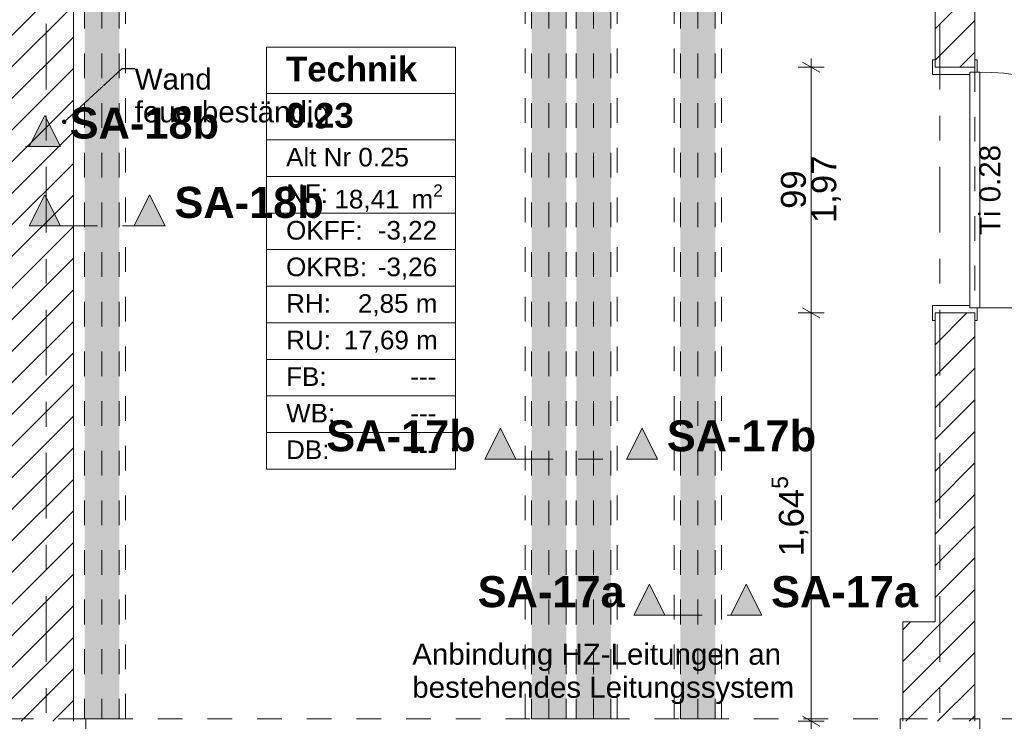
# Model space of a CAD drawing. Header units: metres. Extents: x -3.6 to 84.5, y -11 to 16.8.
# Tile 47 of 78: x 40 to 44, y 0.7 to 3.5. Entities that reach past the tile are written whole.
import ezdxf

# ---------------------------------------------------------------- set-up
doc = ezdxf.new("R2010")
doc.units = ezdxf.units.M
doc.header["$MEASUREMENT"] = 0
for name, pattern in [('Achse', [0.2, 0.1, -0.05, 0, -0.05]), ('Schnittlinie', [0.3, 0.15, -0.075, 0, -0.075]), ('Strichlinie doppelt', [0.546806, 0.264583, -0.105833, 0.070556, -0.105833]), ('Strichlinie eng', [0.115, 0.075, -0.04]), ('Untersicht', [0.1, 0.075, -0.025]), ('Wipeout_Contour', [1, 0, -1])]:
    doc.linetypes.add(name, pattern=pattern)
for name, color, linetype in [('152 - Bemaßung_ Beschriftung.Ausbau', 7, 'Continuous'), ('203 - Marker.Schnitt - Ausbaudetail SA', 7, 'Continuous'), ('401 - Zone.Raum_ Raumbegrenzung_ Whg.', 7, 'Continuous'), ('451 - Universal.Achsen Raster', 7, 'Continuous'), ('605 - Struktur.Wand Innen', 7, 'Continuous'), ('607 - Struktur.Stütze', 7, 'Continuous'), ('608 - Struktur.Träger', 7, 'Continuous'), ('612 - Struktur.Stahlbau', 7, 'Continuous'), ('650 - Abdeckung.Fußboden Aufbau', 7, 'Continuous'), ('Neubau_152 - Bemaßung_ Beschriftung.Ausbau', 7, 'Continuous'), ('Neubau_612 - Struktur.Stahlbau', 7, 'Continuous'), ('Neubau_653 - Abdeckung.TB Verkofferung', 7, 'Continuous')]:
    doc.layers.add(name, color=color, linetype=linetype)
doc.styles.add('ERSTELLTER_STIL_1', font='arial.ttf')
doc.styles.add('ERSTELLTER_STIL_2', font='txt')
doc.dimstyles.new('ERSTELLTER_STIL__1', dxfattribs={"dimtxt": 0.1, "dimasz": 0.0532, "dimexe": 0.18, "dimexo": 0.0625, "dimgap": 0, "dimtad": 1, "dimtih": 1, "dimtoh": 1, "dimzin": 0, "dimdsep": 46, "dimtxsty": 'ERSTELLTER_STIL_2', "dimblk": 'ARROWHEAD_2', "dimblk1": 'ARROWHEAD_2', "dimblk2": 'ARROWHEAD_2', "dimcen": 0.09, "dimse1": 1, "dimse2": 1, "dimclrd": 7, "dimclre": 7, "dimclrt": 7, "dimazin": 0, "dimtfac": 1, "dimtdec": 4, "dimtmove": 0, "dimatfit": 3, "dimfxl": 1, "dimtolj": 1, "dimtzin": 0, "dimarcsym": 0})
doc.dimstyles.new('ERSTELLTER_STIL__2', dxfattribs={"dimtxt": 0.1, "dimasz": 0.0532, "dimexe": 0.18, "dimexo": 0.0625, "dimgap": 0, "dimtad": 1, "dimtih": 1, "dimtoh": 1, "dimzin": 0, "dimdsep": 46, "dimtxsty": 'ERSTELLTER_STIL_2', "dimblk": 'ARROWHEAD_2', "dimblk1": 'ARROWHEAD_2', "dimblk2": 'ARROWHEAD_2', "dimcen": 0.09, "dimse1": 1, "dimse2": 1, "dimclrd": 7, "dimclre": 7, "dimclrt": 7, "dimazin": 0, "dimtfac": 1, "dimtdec": 4, "dimtmove": 2, "dimatfit": 3, "dimfxl": 1, "dimtolj": 1, "dimtzin": 0, "dimarcsym": 0})
doc.dimstyles.new('ERSTELLTER_STIL__3', dxfattribs={"dimtxt": 0.1, "dimasz": 0.0532, "dimexe": 0.18, "dimexo": 0.0625, "dimgap": 0, "dimtad": 1, "dimzin": 0, "dimdsep": 46, "dimtxsty": 'ERSTELLTER_STIL_2', "dimblk": 'ARROWHEAD_2', "dimblk1": 'ARROWHEAD_2', "dimblk2": 'ARROWHEAD_2', "dimcen": 0.09, "dimse1": 1, "dimse2": 1, "dimclrd": 7, "dimclre": 7, "dimclrt": 7, "dimazin": 0, "dimtfac": 1, "dimtdec": 4, "dimtmove": 0, "dimatfit": 3, "dimfxl": 1, "dimtolj": 1, "dimtzin": 0, "dimarcsym": 0})
doc.dimstyles.new('ERSTELLTER_STIL__6', dxfattribs={"dimtxt": 0.18, "dimasz": 0.03648, "dimexe": 0.18, "dimexo": 0.0625, "dimgap": 0, "dimtad": 0, "dimtih": 1, "dimtoh": 1, "dimdec": 4, "dimzin": 0, "dimdsep": 46, "dimcen": 0.09, "dimadec": 0, "dimazin": 0, "dimtfac": 1, "dimtdec": 4, "dimtmove": 0, "dimatfit": 3, "dimldrblk": 'ARROWHEAD_11', "dimfxl": 1, "dimtolj": 1, "dimtzin": 0, "dimarcsym": 0})
pattern_1 = [(45, (0, 0), (-0.0636396, 0.0636396), [])]
pattern_2 = [(45, (0, 0), (-0.01767767, 0.01767767), [0, -0.025])]

# ---------------------------------------------------------------- blocks, each defined once
blk = doc.blocks.new('ARROWHEAD_11')
at = {"color": 0, "linetype": 'Continuous', "lineweight": 0}
blk.add_line((0, 0), (-1, 0), dxfattribs=at)
at = {"color": 0, "linetype": 'Continuous', "lineweight": 0, "const_width": 0.25, "flags": 128}
blk.add_lwpolyline([(-0.125, 0, 1), (0.125, 0, 1)], format="xyb", close=True, dxfattribs=at)
blk = doc.blocks.new('*D51')
at = {"layer": '152 - Bemaßung_ Beschriftung.Ausbau', "color": 7, "linetype": 'Continuous', "lineweight": 5}
for p, q in [((-0.1048, -4.025), (-0.1452, -4.095)), ((-0.125, -4.1125), (-0.125, -4.0075)), ((0.0052, -4.025), (-0.0352, -4.095)), ((-0.015, -4.1125), (-0.015, -4.0075)), ((-0.1592, -4.06), (-0.125, -4.06)), ((-0.125, -4.06), (-0.015, -4.06)), ((-0.015, -4.06), (52.7, -4.06))]:
    blk.add_line(p, q, dxfattribs=at)
at = {"layer": '152 - Bemaßung_ Beschriftung.Ausbau', "color": 7, "lineweight": 5, "insert": (-0.1416, -4.0505), "char_height": 0.1, "attachment_point": 7, "style": 'ERSTELLTER_STIL_2'}
blk.add_mtext('\\A1;{\\pql;\\fArial|b0|i0|c0|p38;11}', dxfattribs=at)
blk = doc.blocks.new('ARROWHEAD_2')
at = {"color": 0, "linetype": 'Continuous', "lineweight": 0}
for p, q in [((0, 0), (-1, 0)), ((-0.378, -0.655), (0.378, 0.655))]:
    blk.add_line(p, q, dxfattribs=at)
blk = doc.blocks.new('*D52')
at = {"layer": '152 - Bemaßung_ Beschriftung.Ausbau', "color": 7, "linetype": 'Continuous', "lineweight": 5}
for p, q in [((0.0052, -4.025), (-0.0352, -4.095)), ((52.7202, -4.025), (52.6798, -4.095)), ((52.7, -4.1125), (52.7, -4.0075)), ((-0.015, -4.06), (52.7, -4.06))]:
    blk.add_line(p, q, dxfattribs=at)
at = {"layer": '152 - Bemaßung_ Beschriftung.Ausbau', "color": 7, "lineweight": 5, "insert": (26.1465, -4.0594), "char_height": 0.1, "attachment_point": 7, "style": 'ERSTELLTER_STIL_2'}
blk.add_mtext('\\A1;{\\pql;\\fArial|b0|i0|c0|p38;52,71\\fArial|b0|i0|c0|p38;\\A1{\\H.66x;\\S5^  ;}}', dxfattribs=at)
blk = doc.blocks.new('*D219')
at = {"layer": '152 - Bemaßung_ Beschriftung.Ausbau', "color": 7, "linetype": 'Continuous', "lineweight": 5}
for p, q in [((43.2634, 2.345), (43.1584, 2.345)), ((43.1759, 2.3652), (43.2459, 2.3248)), ((43.2109, 0.7), (43.2109, 2.345)), ((43.1759, 0.7202), (43.2459, 0.6798)), ((43.2634, 0.7), (43.1584, 0.7)), ((43.2109, 0.6658), (43.2109, 0.7))]:
    blk.add_line(p, q, dxfattribs=at)
at = {"layer": '152 - Bemaßung_ Beschriftung.Ausbau', "color": 7, "lineweight": 5, "insert": (43.2103, 1.3644), "char_height": 0.1, "attachment_point": 7, "rotation": 90, "style": 'ERSTELLTER_STIL_2'}
blk.add_mtext('\\A1;{\\pql;\\fArial|b0|i0|c0|p38;1,64\\fArial|b0|i0|c0|p38;\\A1{\\H.66x;\\S5^  ;}}', dxfattribs=at)
blk = doc.blocks.new('*D220')
at = {"layer": '152 - Bemaßung_ Beschriftung.Ausbau', "color": 7, "linetype": 'Continuous', "lineweight": 5}
for p, q in [((43.2634, 3.335), (43.1584, 3.335)), ((43.2459, 3.3148), (43.1759, 3.3552)), ((43.2109, 3.335), (43.2109, 3.3692)), ((43.2109, 2.345), (43.2109, 3.335)), ((43.2634, 2.345), (43.1584, 2.345)), ((43.1759, 2.3652), (43.2459, 2.3248))]:
    blk.add_line(p, q, dxfattribs=at)
at = {"layer": '152 - Bemaßung_ Beschriftung.Ausbau', "color": 7, "lineweight": 5, "char_height": 0.1, "attachment_point": 7, "rotation": 90, "style": 'ERSTELLTER_STIL_2'}
for s, insert in [('\\A1;{\\pql;\\fArial|b0|i0|c0|p38;1,97}', (43.3309, 2.707)), ('\\A1;{\\pql;\\fArial|b0|i0|c0|p38;99}', (43.1909, 2.7641))]:
    blk.add_mtext(s, dxfattribs=dict(at, insert=insert))
blk = doc.blocks.new('*D302')
at = {"layer": '152 - Bemaßung_ Beschriftung.Ausbau', "color": 7, "linetype": 'Continuous', "lineweight": 5}
for p, q in [((39.98, -4.6125), (39.98, -4.5075)), ((40.24, -4.6125), (40.24, -4.5075)), ((40.0002, -4.525), (39.9598, -4.595)), ((39.98, -4.56), (40.24, -4.56)), ((40.2602, -4.525), (40.2198, -4.595))]:
    blk.add_line(p, q, dxfattribs=at)
at = {"layer": '152 - Bemaßung_ Beschriftung.Ausbau', "color": 7, "lineweight": 5, "insert": (40.0341, -4.54), "char_height": 0.1, "attachment_point": 7, "style": 'ERSTELLTER_STIL_2'}
blk.add_mtext('\\A1;{\\pql;\\fArial|b0|i0|c0|p38;26}', dxfattribs=at)
blk = doc.blocks.new('*D303')
at = {"layer": '152 - Bemaßung_ Beschriftung.Ausbau', "color": 7, "linetype": 'Continuous', "lineweight": 5}
for p, q in [((40.24, -4.6125), (40.24, -4.5075)), ((43.71, -4.6125), (43.71, -4.5075)), ((40.2602, -4.525), (40.2198, -4.595)), ((40.24, -4.56), (43.71, -4.56)), ((43.7302, -4.525), (43.6898, -4.595))]:
    blk.add_line(p, q, dxfattribs=at)
at = {"layer": '152 - Bemaßung_ Beschriftung.Ausbau', "color": 7, "lineweight": 5, "char_height": 0.1, "attachment_point": 7, "style": 'ERSTELLTER_STIL_2'}
for s, insert in [('\\A1;{\\pql;\\fArial|b0|i0|c0|p38;3,47}', (41.7661, -4.54)), ('\\A1;{\\pql;\\fArial|b0|i0|c0|p38;16}', (43.538, -4.54))]:
    blk.add_mtext(s, dxfattribs=dict(at, insert=insert))
blk = doc.blocks.new('*D304')
at = {"layer": '152 - Bemaßung_ Beschriftung.Ausbau', "color": 7, "linetype": 'Continuous', "lineweight": 5}
for p, q in [((43.71, -4.6125), (43.71, -4.5075)), ((43.87, -4.6125), (43.87, -4.5075)), ((43.7302, -4.525), (43.6898, -4.595)), ((43.71, -4.56), (43.87, -4.56)), ((43.8902, -4.525), (43.8498, -4.595))]:
    blk.add_line(p, q, dxfattribs=at)
blk = doc.blocks.new('*D305')
at = {"layer": '152 - Bemaßung_ Beschriftung.Ausbau', "color": 7, "linetype": 'Continuous', "lineweight": 5}
for p, q in [((43.87, -4.6125), (43.87, -4.5075)), ((50.85, -4.6125), (50.85, -4.5075)), ((43.8902, -4.525), (43.8498, -4.595)), ((43.87, -4.56), (50.85, -4.56)), ((50.8702, -4.525), (50.8298, -4.595))]:
    blk.add_line(p, q, dxfattribs=at)
at = {"layer": '152 - Bemaßung_ Beschriftung.Ausbau', "color": 7, "lineweight": 5, "char_height": 0.1, "attachment_point": 7, "style": 'ERSTELLTER_STIL_2'}
for s, insert in [('\\A1;{\\pql;\\fArial|b0|i0|c0|p38;6,98}', (47.1511, -4.54)), ('\\A1;{\\pql;\\fArial|b0|i0|c0|p38;15}', (50.678, -4.54))]:
    blk.add_mtext(s, dxfattribs=dict(at, insert=insert))

msp = doc.modelspace()

# ---------------------------------------------------------------- hatches: boundary and pattern name
at = {"layer": '203 - Marker.Schnitt - Ausbaudetail SA', "linetype": 'Continuous', "lineweight": 0, "true_color": 0x000000}
for points in [[(40.6096, 2.6959), (40.5471, 2.8209), (40.4846, 2.6959)], [(41.8975, 1.7557), (42.0225, 1.7557), (41.96, 1.8807)], [(42.5925, 1.7557), (42.53, 1.8807), (42.4675, 1.7557)], [(42.4975, 1.1279), (42.6225, 1.1279), (42.56, 1.2529)], [(43.0125, 1.1279), (42.95, 1.2529), (42.8875, 1.1279)]]:
    msp.add_hatch(color=18, dxfattribs=at).paths.add_polyline_path(points)
at = {"layer": '612 - Struktur.Stahlbau', "linetype": 'Continuous', "lineweight": 0, "true_color": 0x30307f}
for points in [[(40.285, 5.19), (40.425, 5.19), (40.425, 0.71), (40.285, 0.71)], [(42.085, 5.19), (42.225, 5.19), (42.225, 0.71), (42.085, 0.71)], [(42.265, 5.19), (42.405, 5.19), (42.405, 0.71), (42.265, 0.71)], [(42.685, 5.19), (42.825, 5.19), (42.825, 0.71), (42.685, 0.71)]]:
    msp.add_hatch(color=177, dxfattribs=at).paths.add_polyline_path(points)

# ---------------------------------------------------------------- linework, layer by layer
at = {"layer": '203 - Marker.Schnitt - Ausbaudetail SA', "color": 7, "linetype": 'Schnittlinie', "lineweight": 13}
for p, q in [((42.0225, 1.7557), (42.4675, 1.7557)), ((42.6225, 1.1279), (42.8875, 1.1279))]:
    msp.add_line(p, q, dxfattribs=at)
at = {"layer": '203 - Marker.Schnitt - Ausbaudetail SA', "color": 7, "linetype": 'Continuous', "lineweight": 13, "flags": 128}
for points in [[(40.6096, 2.6959), (40.4846, 2.6959), (40.5471, 2.8209)], [(41.8975, 1.7557), (42.0225, 1.7557), (41.96, 1.8807)], [(42.5925, 1.7557), (42.4675, 1.7557), (42.53, 1.8807)], [(42.4975, 1.1279), (42.6225, 1.1279), (42.56, 1.2529)], [(43.0125, 1.1279), (42.8875, 1.1279), (42.95, 1.2529)]]:
    msp.add_lwpolyline(points, close=True, dxfattribs=at)
at = {"layer": '401 - Zone.Raum_ Raumbegrenzung_ Whg.', "color": 7, "linetype": 'Continuous', "lineweight": 9}
for p, q in [((41.7784, 3.415), (41.018, 3.415)), ((41.018, 3.415), (41.018, 1.7159)), ((41.018, 3.415), (41.7784, 3.415)), ((41.018, 3.2284), (41.018, 3.415)), ((41.7784, 1.7159), (41.7784, 3.415)), ((41.7784, 3.415), (41.7784, 3.2284)), ((41.7784, 3.2284), (41.018, 3.2284)), ((41.018, 3.2284), (41.7784, 3.2284)), ((41.018, 3.0418), (41.018, 3.2284)), ((41.7784, 3.2284), (41.7784, 3.0418)), ((41.7784, 3.0418), (41.018, 3.0418)), ((41.018, 3.0418), (41.7784, 3.0418)), ((41.018, 2.8945), (41.018, 3.0418)), ((41.7784, 3.0418), (41.7784, 2.8945)), ((41.7784, 2.8945), (41.018, 2.8945)), ((41.018, 2.8945), (41.7784, 2.8945)), ((41.018, 2.7471), (41.018, 2.8945)), ((41.7784, 2.8945), (41.7784, 2.7471)), ((41.7784, 2.7471), (41.018, 2.7471)), ((41.018, 2.7471), (41.7784, 2.7471)), ((41.018, 2.5998), (41.018, 2.7471)), ((41.7784, 2.7471), (41.7784, 2.5998)), ((41.7784, 2.5998), (41.018, 2.5998)), ((41.018, 2.5998), (41.7784, 2.5998)), ((41.018, 2.4525), (41.018, 2.5998)), ((41.7784, 2.5998), (41.7784, 2.4525)), ((41.7784, 2.4525), (41.018, 2.4525)), ((41.018, 2.4525), (41.7784, 2.4525)), ((41.018, 2.3052), (41.018, 2.4525)), ((41.7784, 2.4525), (41.7784, 2.3052)), ((41.7784, 2.3052), (41.018, 2.3052)), ((41.018, 2.3052), (41.7784, 2.3052)), ((41.018, 2.1579), (41.018, 2.3052)), ((41.7784, 2.3052), (41.7784, 2.1579)), ((41.7784, 2.1579), (41.018, 2.1579)), ((41.018, 2.1579), (41.7784, 2.1579)), ((41.018, 2.0105), (41.018, 2.1579)), ((41.7784, 2.1579), (41.7784, 2.0105)), ((41.7784, 2.0105), (41.018, 2.0105)), ((41.018, 2.0105), (41.7784, 2.0105)), ((41.018, 1.8632), (41.018, 2.0105)), ((41.7784, 2.0105), (41.7784, 1.8632)), ((41.7784, 1.8632), (41.018, 1.8632)), ((41.018, 1.8632), (41.7784, 1.8632)), ((41.018, 1.7159), (41.018, 1.8632)), ((41.7784, 1.8632), (41.7784, 1.7159)), ((41.018, 1.7159), (41.7784, 1.7159)), ((41.7784, 1.7159), (41.018, 1.7159))]:
    msp.add_line(p, q, dxfattribs=at)
at = {"layer": '605 - Struktur.Wand Innen', "color": 7, "linetype": 'Continuous', "lineweight": 13}
for p, q in [((43.7, 3.305), (43.85, 3.305)), ((43.85, 3.305), (43.85, 3.315)), ((43.85, 3.315), (43.88, 3.315)), ((43.89, 3.315), (43.85, 3.315)), ((43.85, 3.315), (43.85, 2.365)), ((43.89, 2.365), (43.89, 3.315)), ((43.7, 2.375), (43.85, 2.375)), ((43.85, 2.375), (43.85, 2.365)), ((43.85, 2.365), (43.88, 2.365)), ((43.85, 2.365), (43.89, 2.365)), ((43.89, 2.365), (44.84, 2.365))]:
    msp.add_line(p, q, dxfattribs=at)
at = {"layer": '605 - Struktur.Wand Innen', "color": 7, "linetype": 'Continuous', "lineweight": 9}
msp.add_arc((43.89, 2.365), 0.95, 0, 90, dxfattribs=at)
at = {"layer": '650 - Abdeckung.Fußboden Aufbau', "color": 7, "linetype": 'Continuous', "lineweight": 13, "flags": 128}
for points in [[(43.87, 0.71), (43.89, 0.71), (43.89, 0.42), (47.17, 0.42), (47.17, 0.71), (47.49, 0.71), (47.49, 0.42), (50.77, 0.42), (50.77, 0.71), (50.85, 0.71), (50.85, 5.795), (48.89, 5.795), (48.89, 5.925)], [(43.87, 3.335), (43.71, 3.335), (43.71, 5.795), (40.41, 5.795), (40.41, 5.015), (40.24, 5.015)], [(43.87, 5.795), (43.87, 3.335)], [(40.24, 5.015), (40.24, 0.71), (40.29, 0.71), (40.29, 0.42), (43.57, 0.42), (43.57, 0.71), (43.58, 0.71), (43.58, 1.1), (43.71, 1.1), (43.71, 2.345), (43.87, 2.345)], [(43.87, 2.345), (43.87, 0.71)]]:
    msp.add_lwpolyline(points, dxfattribs=at)
at = {"layer": '650 - Abdeckung.Fußboden Aufbau', "color": 7, "linetype": 'Strichlinie eng', "lineweight": 13, "flags": 128}
msp.add_lwpolyline([(43.87, 3.335), (43.87, 2.345)], dxfattribs=at)
at = {"layer": 'Neubau_612 - Struktur.Stahlbau', "color": 1, "linetype": 'Untersicht', "lineweight": 13}
for p, q in [((40.285, 5.19), (40.285, 0.71)), ((40.425, 5.19), (40.425, 0.71)), ((42.085, 5.19), (42.085, 0.71)), ((42.225, 5.19), (42.225, 0.71)), ((42.265, 5.19), (42.265, 0.71)), ((42.405, 5.19), (42.405, 0.71)), ((42.685, 5.19), (42.685, 0.71)), ((42.825, 5.19), (42.825, 0.71)), ((40.285, 0.71), (40.425, 0.71)), ((42.085, 0.71), (42.225, 0.71)), ((42.265, 0.71), (42.405, 0.71)), ((42.685, 0.71), (42.825, 0.71))]:
    msp.add_line(p, q, dxfattribs=at)
at = {"layer": 'Neubau_612 - Struktur.Stahlbau', "color": 1, "linetype": 'Achse', "lineweight": 9}
for p, q in [((40.355, 5.19), (40.355, 0.71)), ((42.155, 5.19), (42.155, 0.71)), ((42.335, 5.19), (42.335, 0.71)), ((42.755, 5.19), (42.755, 0.71))]:
    msp.add_line(p, q, dxfattribs=at)
at = {"layer": 'Neubau_653 - Abdeckung.TB Verkofferung', "color": 1, "linetype": 'Untersicht', "lineweight": 9}
for p, q in [((40.24, 0.71), (40.24, 5.19)), ((40.45, 0.71), (40.45, 5.19)), ((42.06, 0.71), (42.06, 5.19)), ((42.43, 0.71), (42.43, 5.19)), ((42.66, 0.71), (42.66, 5.19)), ((42.85, 0.71), (42.85, 5.19)), ((40.45, 0.71), (40.24, 0.71)), ((42.43, 0.71), (42.06, 0.71)), ((42.85, 0.71), (42.66, 0.71))]:
    msp.add_line(p, q, dxfattribs=at)

# ---------------------------------------------------------------- texts
at = {"layer": '152 - Bemaßung_ Beschriftung.Ausbau', "color": 7, "linetype": 'Continuous', "lineweight": 9, "insert": (40.487, 3.3293), "char_height": 0.085, "attachment_point": 1, "line_spacing_factor": 0.930574, "style": 'ERSTELLTER_STIL_2'}
msp.add_mtext('\\A1;{\\pql;\\fArial|b0|i0|c0|p38;Wand\\P\\pql;\\fArial|b0|i0|c0|p38;feuerbeständig}', dxfattribs=at)
at = {"layer": '203 - Marker.Schnitt - Ausbaudetail SA', "color": 7, "lineweight": 13, "char_height": 0.125, "style": 'ERSTELLTER_STIL_1'}
for s, insert, attachment_point in [('\\A1;{\\pql;\\pt0;\\fArial|b1|i0|c0|p38;SA-18b}', (40.6471, 2.7259), 7), ('\\A1;{\\pqr;\\pt0;\\fArial|b1|i0|c0|p38;SA-17b}', (41.86, 1.7857), 9), ('\\A1;{\\pql;\\pt0;\\fArial|b1|i0|c0|p38;SA-17b}', (42.63, 1.7857), 7), ('\\A1;{\\pqr;\\pt0;\\fArial|b1|i0|c0|p38;SA-17a}', (42.46, 1.1579), 9), ('\\A1;{\\pql;\\pt0;\\fArial|b1|i0|c0|p38;SA-17a}', (43.05, 1.1579), 7)]:
    msp.add_mtext(s, dxfattribs=dict(at, insert=insert, attachment_point=attachment_point))
at = {"layer": '401 - Zone.Raum_ Raumbegrenzung_ Whg.', "color": 7, "lineweight": 9, "attachment_point": 1}
for s, insert, char_height, style in [('\\A1;{\\pqj;\\pt0;\\fArial|b1|i0|c0|p38;Technik}', (41.0966, 3.3774), 0.1, 'ERSTELLTER_STIL_1'), ('\\A1;{\\pqj;\\pt0;\\fArial|b1|i0|c0|p38;}', (41.6998, 3.4003), 0.1, 'ERSTELLTER_STIL_1'), ('\\A1;{\\pqj;\\pt0;\\fArial|b1|i0|c0|p38;}', (41.6998, 3.2137), 0.1, 'ERSTELLTER_STIL_1'), ('\\A1;{\\pql;\\pt0;\\fArial|b1|i0|c0|p38;0.23}', (41.0966, 3.1908), 0.1, 'ERSTELLTER_STIL_1'), ('\\A1;{\\pqj;\\pt0;\\fArial|b0|i0|c0|p38;Alt Nr 0.25}', (41.0966, 3.0099), 0.075, 'ERSTELLTER_STIL_2'), ('\\A1;{\\pqj;\\pt0;\\fArial|b0|i0|c0|p38;}', (41.6998, 3.0271), 0.075, 'ERSTELLTER_STIL_2'), ('\\A1;{\\pqj;\\pt0;\\fArial|b0|i0|c0|p38;NF: }', (41.0966, 2.8626), 0.075, 'ERSTELLTER_STIL_2'), ('\\A1;{\\pql;\\pt0,0.05;\\fArial|b0|i0|c0|p38;18,41\\fArial|b0|i0|c0|p38;\\A1{\\H.66x;\\S^  ;}\\fArial|b0|i0|c0|p38; m\\fArial|b0|i0|c0|p38;\\A1{\\H.66x;\\S2^  ;}}', (41.2913, 2.8626), 0.075, 'ERSTELLTER_STIL_2'), ('\\A1;{\\pqj;\\pt0;\\fArial|b0|i0|c0|p38;OKFF: }', (41.0966, 2.7153), 0.075, 'ERSTELLTER_STIL_2'), ('\\A1;{\\pqj;\\pt0;\\fArial|b0|i0|c0|p38;-3,22}', (41.466, 2.7153), 0.075, 'ERSTELLTER_STIL_2'), ('\\A1;{\\pqj;\\pt0;\\fArial|b0|i0|c0|p38;OKRB: }', (41.0966, 2.5679), 0.075, 'ERSTELLTER_STIL_2'), ('\\A1;{\\pqj;\\pt0;\\fArial|b0|i0|c0|p38;-3,26}', (41.466, 2.5679), 0.075, 'ERSTELLTER_STIL_2'), ('\\A1;{\\pqj;\\pt0;\\fArial|b0|i0|c0|p38;RH: }', (41.0966, 2.4206), 0.075, 'ERSTELLTER_STIL_2'), ('\\A1;{\\pqj;\\pt0;\\fArial|b0|i0|c0|p38;2,85 m}', (41.3858, 2.4206), 0.075, 'ERSTELLTER_STIL_2'), ('\\A1;{\\pqj;\\pt0;\\fArial|b0|i0|c0|p38;RU: }', (41.0966, 2.2733), 0.075, 'ERSTELLTER_STIL_2'), ('\\A1;{\\pqj;\\pt0;\\fArial|b0|i0|c0|p38;17,69 m}', (41.3289, 2.2733), 0.075, 'ERSTELLTER_STIL_2'), ('\\A1;{\\pqj;\\pt0;\\fArial|b0|i0|c0|p38;FB: }', (41.0966, 2.126), 0.075, 'ERSTELLTER_STIL_2'), ('\\A1;{\\pqj;\\pt0;\\fArial|b0|i0|c0|p38;---}', (41.597, 2.126), 0.075, 'ERSTELLTER_STIL_2'), ('\\A1;{\\pqj;\\pt0;\\fArial|b0|i0|c0|p38;WB: }', (41.0966, 1.9787), 0.075, 'ERSTELLTER_STIL_2'), ('\\A1;{\\pqj;\\pt0;\\fArial|b0|i0|c0|p38;---}', (41.597, 1.9787), 0.075, 'ERSTELLTER_STIL_2'), ('\\A1;{\\pqj;\\pt0;\\fArial|b0|i0|c0|p38;DB: }', (41.0966, 1.8313), 0.075, 'ERSTELLTER_STIL_2'), ('\\A1;{\\pqj;\\pt0;\\fArial|b0|i0|c0|p38;---}', (41.597, 1.8313), 0.075, 'ERSTELLTER_STIL_2')]:
    msp.add_mtext(s, dxfattribs=dict(at, insert=insert, char_height=char_height, style=style))
at = {"layer": '605 - Struktur.Wand Innen', "color": 7, "lineweight": 9, "insert": (43.9743, 2.84), "char_height": 0.085, "attachment_point": 8, "rotation": 90, "style": 'ERSTELLTER_STIL_2'}
msp.add_mtext('\\A1;{\\pqc;\\pt0;\\fArial|b0|i0|c0|p38;Ti 0.28}', dxfattribs=at)
at = {"layer": 'Neubau_152 - Bemaßung_ Beschriftung.Ausbau', "color": 1, "linetype": 'Continuous', "lineweight": 13, "insert": (41.6048, 0.7691), "char_height": 0.085, "attachment_point": 7, "line_spacing_factor": 0.940037, "style": 'ERSTELLTER_STIL_2'}
msp.add_mtext('\\A1;{\\pql;\\fArial|b0|i0|c0|p38;Anbindung \\fArial|b0|i0|c0|p38;HZ\\fArial|b0|i0|c0|p38;-Leitungen an\\P\\pql;\\fArial|b0|i0|c0|p38;bestehendes Leitungssystem}', dxfattribs=at)

# ---------------------------------------------------------------- next in the draw order: wipeouts: each hides what was drawn before it
at = {"color": 254, "linetype": 'Wipeout_Contour', "lineweight": 0, "ltscale": 176.182371}
msp.add_wipeout([(43.71, 3.335), (43.87, 3.335), (43.87, 5.795), (43.71, 5.795)], dxfattribs=at).dxf.layer = '605 - Struktur.Wand Innen'
at = {"color": 254, "linetype": 'Wipeout_Contour', "lineweight": 0, "ltscale": 161.127324}
msp.add_wipeout([(40.24, 0.7), (40.24, 5.2), (39.98, 5.2), (39.98, 0.7)], dxfattribs=at).dxf.layer = '605 - Struktur.Wand Innen'
at = {"color": 254, "linetype": 'Wipeout_Contour', "lineweight": 0, "ltscale": 175.323224}
msp.add_wipeout([(43.71, 1.1), (43.87, 1.1), (43.87, 2.345), (43.71, 2.345)], dxfattribs=at).dxf.layer = '605 - Struktur.Wand Innen'

# ---------------------------------------------------------------- next in the draw order: hatches: boundary and pattern name
at = {"layer": '203 - Marker.Schnitt - Ausbaudetail SA', "linetype": 'Continuous', "lineweight": 0, "true_color": 0x000000}
for points in [[(40.1875, 3.0155), (40.125, 3.1405), (40.0625, 3.0155)], [(40.0625, 2.6959), (40.1875, 2.6959), (40.125, 2.8209)]]:
    msp.add_hatch(color=18, dxfattribs=at).paths.add_polyline_path(points)
at = {"layer": '605 - Struktur.Wand Innen', "linetype": 'Continuous', "lineweight": 0, "true_color": 0x000000}
h = msp.add_hatch(dxfattribs=at)
h.set_pattern_fill('MW_Ziegel_0001', color=18, style=0, pattern_type=2)
h.set_pattern_definition(pattern_1)
h.paths.add_polyline_path([(43.71, 3.335), (43.87, 3.335), (43.87, 5.795), (43.71, 5.795)])
h = msp.add_hatch(dxfattribs=at)
h.set_pattern_fill('MW_Ziegel_0001', color=18, style=0, pattern_type=2)
h.set_pattern_definition(pattern_1)
h.paths.add_polyline_path([(40.24, 0.7), (40.24, 5.2), (39.98, 5.2), (39.98, 0.7)])
h = msp.add_hatch(dxfattribs=at)
h.set_pattern_fill('MW_Ziegel_0001', color=18, style=0, pattern_type=2)
h.set_pattern_definition(pattern_1)
h.paths.add_polyline_path([(43.71, 1.1), (43.87, 1.1), (43.87, 2.345), (43.71, 2.345)])
at = {"layer": '607 - Struktur.Stütze', "linetype": 'Continuous', "lineweight": 0, "true_color": 0x000000}
h = msp.add_hatch(dxfattribs=at)
h.set_pattern_fill('Gips_0001', color=18, style=0, pattern_type=2)
h.set_pattern_definition(pattern_2)
h.paths.add_polyline_path([(40.29, 0.71), (40.24, 0.71), (40.24, 0.7), (40.28, 0.7), (40.28, 0.42), (40.29, 0.42)])

# ---------------------------------------------------------------- next in the draw order: linework, layer by layer
at = {"layer": '203 - Marker.Schnitt - Ausbaudetail SA', "color": 7, "linetype": 'Schnittlinie', "lineweight": 13}
for p, q in [((39.7972, 3.0155), (40.0625, 3.0155)), ((40.1875, 2.6959), (40.4846, 2.6959))]:
    msp.add_line(p, q, dxfattribs=at)
at = {"layer": '203 - Marker.Schnitt - Ausbaudetail SA', "color": 7, "linetype": 'Continuous', "lineweight": 13, "flags": 128}
for points in [[(40.1875, 3.0155), (40.0625, 3.0155), (40.125, 3.1405)], [(40.0625, 2.6959), (40.1875, 2.6959), (40.125, 2.8209)]]:
    msp.add_lwpolyline(points, close=True, dxfattribs=at)
at = {"layer": '451 - Universal.Achsen Raster', "color": 160, "linetype": 'Strichlinie doppelt', "lineweight": 9, "true_color": 0x3232ff}
msp.add_line((40.13, -10.585), (40.13, 16.355), dxfattribs=at)
at = {"layer": '605 - Struktur.Wand Innen', "color": 7, "linetype": 'Continuous', "lineweight": 13}
for p, q in [((43.71, 3.365), (43.7, 3.365)), ((43.7, 3.365), (43.7, 3.305)), ((43.71, 3.335), (43.71, 3.365)), ((43.87, 3.335), (43.71, 3.335)), ((43.88, 3.365), (43.87, 3.365)), ((43.87, 3.365), (43.87, 3.335)), ((43.88, 3.315), (43.88, 3.365)), ((43.7, 2.315), (43.7, 2.375)), ((43.87, 2.345), (43.71, 2.345)), ((43.71, 2.345), (43.71, 2.315)), ((43.87, 2.315), (43.87, 2.345)), ((43.88, 2.365), (43.88, 2.315)), ((43.71, 2.315), (43.7, 2.315)), ((43.88, 2.315), (43.87, 2.315))]:
    msp.add_line(p, q, dxfattribs=at)
at = {"layer": '605 - Struktur.Wand Innen', "color": 7, "linetype": 'Continuous', "lineweight": 18}
for p, q in [((43.71, 3.335), (43.87, 3.335)), ((43.71, 3.335), (43.87, 3.335)), ((43.71, 3.335), (43.87, 3.335)), ((43.71, 2.345), (43.87, 2.345)), ((43.71, 2.345), (43.87, 2.345)), ((43.71, 2.345), (43.87, 2.345))]:
    msp.add_line(p, q, dxfattribs=at)
at = {"layer": '605 - Struktur.Wand Innen', "color": 7, "linetype": 'Continuous', "lineweight": 18, "flags": 128}
for points in [[(43.71, 5.795), (43.71, 3.335)], [(43.87, 3.335), (43.87, 5.795)], [(40.24, 0.7), (40.24, 5.2)], [(43.71, 2.345), (43.71, 1.1)], [(43.87, 1.1), (43.87, 2.345)]]:
    msp.add_lwpolyline(points, dxfattribs=at)
at = {"layer": '607 - Struktur.Stütze', "color": 7, "linetype": 'Continuous', "lineweight": 5, "flags": 128}
msp.add_lwpolyline([(40.29, 0.42), (40.29, 0.71), (40.24, 0.71)], dxfattribs=at)

# ---------------------------------------------------------------- next in the draw order: texts
at = {"layer": '203 - Marker.Schnitt - Ausbaudetail SA', "color": 7, "lineweight": 13, "insert": (40.225, 3.0455), "char_height": 0.125, "attachment_point": 7, "style": 'ERSTELLTER_STIL_1'}
msp.add_mtext('\\A1;{\\pql;\\pt0;\\fArial|b1|i0|c0|p38;SA-18b}', dxfattribs=at)

# ---------------------------------------------------------------- next in the draw order: dimensions: what is measured, and where the dimension line sits
at = {"layer": '152 - Bemaßung_ Beschriftung.Ausbau', "color": 7, "linetype": 'Continuous', "lineweight": 5}
dim = msp.add_linear_dim(base=(43.2109, 3.335), p1=(43.88, 2.345), p2=(43.88, 3.335), angle=90, dimstyle='ERSTELLTER_STIL__3', dxfattribs=at)
dim.commit()
dim.dimension.update_dxf_attribs({"geometry": '*D220', "text_midpoint": (43.1409, 2.8403), "dimtype": 160, "text_rotation": 90})
dim = msp.add_linear_dim(base=(40.24, -4.56), p1=(39.98, 2.95), p2=(40.24, 2.95), dimstyle='ERSTELLTER_STIL__1', dxfattribs=at)
dim.commit()
dim.dimension.update_dxf_attribs({"geometry": '*D302', "text_midpoint": (40.1103, -4.49), "dimtype": 160})

# ---------------------------------------------------------------- next in the draw order: leaders
at = {"layer": '152 - Bemaßung_ Beschriftung.Ausbau', "color": 7, "linetype": 'Continuous', "lineweight": 9, "annotation_type": 0, "has_hookline": 1, "hookline_direction": 0, "text_width": 0.7758}
msp.add_leader([(40.2026, 3.1144), (40.437, 3.3293), (40.487, 3.3293)], dimstyle='ERSTELLTER_STIL__6', dxfattribs=at)

# ---------------------------------------------------------------- next in the draw order: wipeouts: each hides what was drawn before it
at = {"color": 254, "linetype": 'Wipeout_Contour', "lineweight": 0, "ltscale": 174.94994}
msp.add_wipeout([(43.58, 0.7), (43.87, 0.7), (43.87, 1.1), (43.58, 1.1)], dxfattribs=at).dxf.layer = '605 - Struktur.Wand Innen'

# ---------------------------------------------------------------- next in the draw order: hatches: boundary and pattern name
at = {"layer": '605 - Struktur.Wand Innen', "linetype": 'Continuous', "lineweight": 0, "true_color": 0x000000}
h = msp.add_hatch(dxfattribs=at)
h.set_pattern_fill('MW_Ziegel_0001', color=18, style=0, pattern_type=2)
h.set_pattern_definition(pattern_1)
h.paths.add_polyline_path([(43.58, 0.7), (43.87, 0.7), (43.87, 1.1), (43.58, 1.1)])
at = {"layer": '607 - Struktur.Stütze', "linetype": 'Continuous', "lineweight": 0, "true_color": 0x000000}
h = msp.add_hatch(dxfattribs=at)
h.set_pattern_fill('Gips_0001', color=18, style=0, pattern_type=2)
h.set_pattern_definition(pattern_2)
h.paths.add_polyline_path([(43.57, 0.71), (43.57, 0.42), (43.58, 0.42), (43.58, 0.7), (43.58, 0.71)])
h = msp.add_hatch(dxfattribs=at)
h.set_pattern_fill('Gips_0001', color=18, style=0, pattern_type=2)
h.set_pattern_definition(pattern_2)
h.paths.add_polyline_path([(43.87, 0.7), (43.88, 0.7), (43.88, 0.42), (43.89, 0.42), (43.89, 0.71), (43.87, 0.71)])

# ---------------------------------------------------------------- next in the draw order: linework, layer by layer
at = {"layer": '451 - Universal.Achsen Raster', "color": 160, "linetype": 'Strichlinie doppelt', "lineweight": 9, "true_color": 0x3232ff}
msp.add_line((43.73, -10.585), (43.73, 16.355), dxfattribs=at)
at = {"layer": '605 - Struktur.Wand Innen', "color": 7, "linetype": 'Continuous', "lineweight": 18, "flags": 128}
for points in [[(43.58, 1.1), (43.71, 1.1)], [(43.58, 1.1), (43.58, 0.7)], [(43.87, 0.7), (43.87, 1.1)]]:
    msp.add_lwpolyline(points, dxfattribs=at)
at = {"layer": '607 - Struktur.Stütze', "color": 7, "linetype": 'Continuous', "lineweight": 5, "flags": 128}
for points in [[(43.58, 0.71), (43.57, 0.71), (43.57, 0.42)], [(43.89, 0.42), (43.89, 0.71), (43.87, 0.71)]]:
    msp.add_lwpolyline(points, dxfattribs=at)
at = {"layer": '608 - Struktur.Träger', "color": 7, "linetype": 'Untersicht', "lineweight": 13}
msp.add_line((0.38, 0.71), (61.88, 0.71), dxfattribs=at)

# ---------------------------------------------------------------- next in the draw order: dimensions: what is measured, and where the dimension line sits
at = {"layer": '152 - Bemaßung_ Beschriftung.Ausbau', "color": 7, "linetype": 'Continuous', "lineweight": 5}
for base, p1, p2, dimstyle, picture, middle in [((-0.015, -4.06), (-0.125, -0.105), (-0.015, 6.855), 'ERSTELLTER_STIL__2', '*D51', (-0.0653, -4.0005)), ((52.69999, -4.06), (-0.015, 6.855), (52.69999, 0.045), 'ERSTELLTER_STIL__1', '*D52', (26.44954, -3.99)), ((43.71, -4.56), (40.24, 2.95), (43.71, 3.4475), 'ERSTELLTER_STIL__1', '*D303', (41.896, -4.49)), ((43.87, -4.56), (43.71, 3.4475), (43.87, 3.4475), 'ERSTELLTER_STIL__1', '*D304', (43.6142, -4.49)), ((50.85, -4.56), (43.87, 3.4475), (50.85, 3.2475), 'ERSTELLTER_STIL__1', '*D305', (47.281, -4.49))]:
    dim = msp.add_linear_dim(base=base, p1=p1, p2=p2, dimstyle=dimstyle, dxfattribs=at)
    dim.commit()
    dim.dimension.update_dxf_attribs({"geometry": picture, "text_midpoint": middle, "dimtype": 160})
dim = msp.add_linear_dim(base=(43.21093, 2.345), p1=(43.87999, 0.69998), p2=(43.87999, 2.345), angle=90, dimstyle='ERSTELLTER_STIL__3', dxfattribs=at)
dim.commit()
dim.dimension.update_dxf_attribs({"geometry": '*D219', "text_midpoint": (43.14093, 1.62936), "dimtype": 160, "text_rotation": 90})

doc.saveas('drawing.dxf')
